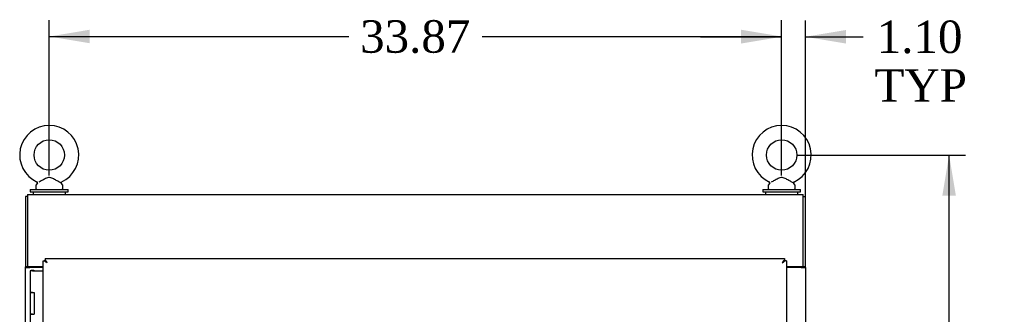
# Model space of a CAD drawing. Header units: inches. Extents: x 1 to 359, y -2 to 239.
# Tile 10 of 12: x 215 to 261, y 154 to 167. Entities that reach past the tile are written whole.
import ezdxf
from ezdxf.enums import TextEntityAlignment as Align

# ---------------------------------------------------------------- set-up
doc = ezdxf.new("R2010")
doc.units = ezdxf.units.IN
doc.header["$MEASUREMENT"] = 0
for name, color, linetype in [('COM54578-79', 7, 'Continuous'), ('COM71109-5', 7, 'Continuous'), ('COM71110-6', 7, 'Continuous'), ('COM71112-7', 7, 'Continuous'), ('Default', 7, 'Continuous'), ('SCS00680', 7, 'Continuous'), ('WAF25362', 7, 'Continuous'), ('WAM254785', 7, 'Continuous')]:
    doc.layers.add(name, color=color, linetype=linetype)
doc.styles.add('SEACAD_Times_New_Roman', font='times.ttf')
doc.dimstyles.new('HAMMOND_(STH-300_x_200)', dxfattribs={"dimtxt": 1.5, "dimasz": 1.875, "dimexe": 0.75, "dimexo": 0.75, "dimgap": 0.375, "dimtad": 0, "dimtih": 1, "dimtoh": 1, "dimzin": 0, "dimdsep": 46, "dimtxsty": 'SEACAD_Times_New_Roman', "dimblk1": '_SE_FILLED', "dimblk2": '_SE_FILLED', "dimsah": 1, "dimcen": 0.75, "dimadec": 0, "dimazin": 0, "dimtfac": 0.8, "dimtofl": 0, "dimtmove": 1, "dimatfit": 3, "dimfxl": 1, "dimtolj": 1, "dimtzin": 0, "dimarcsym": 0})

# ---------------------------------------------------------------- blocks, each defined once
blk = doc.blocks.new('SE6')
at = {"layer": 'COM54578-79', "color": 7, "linetype": 'Continuous'}
for p, q in [((215.737, 155.57), (215.62, 155.57)), ((215.62, 155.57), (215.62, 154.57)), ((215.674, 155.579), (215.674, 155.605)), ((215.674, 155.605), (215.724, 155.605)), ((215.724, 155.579), (215.674, 155.579)), ((215.687, 155.579), (215.687, 155.57)), ((215.724, 155.605), (215.749, 155.605)), ((215.724, 155.579), (215.749, 155.579)), ((215.737, 155.57), (216.222, 155.57)), ((215.749, 155.605), (215.799, 155.605)), ((215.799, 155.579), (215.749, 155.579)), ((215.787, 155.57), (215.787, 155.579)), ((215.799, 155.605), (215.799, 155.579)), ((215.737, 154.57), (215.62, 154.57)), ((215.62, 154.57), (215.737, 154.57)), ((215.62, 154.57), (215.62, 153.57)), ((215.737, 154.57), (215.804, 154.57)), ((215.804, 154.57), (215.804, 153.57)), ((215.737, 153.57), (215.62, 153.57)), ((215.62, 153.57), (215.62, 152.57)), ((215.62, 153.57), (215.737, 153.57)), ((215.737, 153.57), (215.804, 153.57))]:
    blk.add_line(p, q, dxfattribs=at)
at = {"layer": 'COM71109-5', "color": 7, "linetype": 'Continuous'}
for p, q in [((215.507, 159.005), (215.412, 159.005)), ((215.412, 159.005), (215.412, 155.755)), ((251.377, 159.005), (251.472, 159.005)), ((251.472, 155.755), (251.472, 159.005)), ((215.412, 155.725), (215.412, 155.755)), ((215.507, 155.755), (215.412, 155.755)), ((215.412, 76.415), (215.412, 155.725)), ((215.412, 155.725), (215.602, 155.725)), ((215.507, 155.725), (215.507, 155.755)), ((216.222, 155.725), (215.602, 155.725)), ((251.282, 155.725), (250.597, 155.725)), ((251.282, 155.725), (251.472, 155.725)), ((251.377, 155.725), (251.377, 155.755)), ((251.472, 155.755), (251.377, 155.755)), ((251.472, 155.725), (251.472, 155.755)), ((251.472, 155.725), (251.472, 76.415))]:
    blk.add_line(p, q, dxfattribs=at)
at = {"layer": 'COM71110-6', "color": 7, "linetype": 'Continuous'}
for p, q in [((215.507, 159.1), (251.377, 159.1)), ((215.507, 159.1), (215.507, 158.91)), ((251.377, 158.91), (251.377, 159.1)), ((215.507, 158.91), (215.507, 155.755)), ((251.377, 155.755), (251.377, 158.91)), ((216.222, 155.755), (215.507, 155.755)), ((251.377, 155.755), (250.597, 155.755))]:
    blk.add_line(p, q, dxfattribs=at)
at = {"layer": 'COM71112-7', "color": 7, "linetype": 'Continuous'}
for p, q in [((216.222, 76.102), (216.222, 156.037)), ((216.222, 156.037), (216.275, 156.037)), ((216.317, 156.037), (216.275, 156.037)), ((216.317, 156.132), (250.502, 156.132)), ((216.317, 156.132), (216.317, 156.079)), ((216.317, 156.037), (216.317, 156.079)), ((216.4, 155.954), (216.317, 156.037)), ((216.412, 155.942), (216.411, 155.943)), ((216.412, 155.942), (216.411, 155.942)), ((216.411, 155.942), (216.411, 155.942)), ((216.412, 155.942), (216.412, 155.942)), ((250.407, 155.943), (250.407, 155.942)), ((250.407, 155.942), (250.407, 155.942)), ((250.407, 155.942), (250.407, 155.942)), ((250.407, 155.942), (250.407, 155.942)), ((250.41, 155.945), (250.502, 156.037)), ((250.502, 156.132), (250.502, 156.079)), ((250.502, 156.037), (250.502, 156.079)), ((250.502, 156.037), (250.544, 156.037)), ((250.597, 156.037), (250.544, 156.037)), ((250.597, 156.037), (250.597, 76.102)), ((250.662, 155.755), (250.662, 155.725))]:
    blk.add_line(p, q, dxfattribs=at)
for centre, start, end in [((216.919, 156.822), 230.5944, 239.9761), ((215.532, 155.434), 30.0239, 39.4056), ((251.286, 155.434), 140.5944, 149.9761), ((249.899, 156.822), 300.0239, 309.4056)]:
    blk.add_arc(centre, 1.016, start, end, dxfattribs=at)
at = {"layer": 'SCS00680', "color": 7, "linetype": 'Continuous'}
for p, q in [((215.882, 159.513), (215.882, 159.394)), ((215.961, 159.63), (215.896, 159.551)), ((217.118, 159.551), (217.052, 159.631)), ((217.132, 159.394), (217.132, 159.513)), ((249.752, 159.513), (249.752, 159.394)), ((249.831, 159.63), (249.766, 159.551)), ((250.988, 159.551), (250.922, 159.631)), ((251.002, 159.394), (251.002, 159.513))]:
    blk.add_line(p, q, dxfattribs=at)
for centre in [(216.507, 160.923), (250.377, 160.923)]:
    blk.add_circle(centre, 0.704, dxfattribs=at)
for centre, radius, start, end in [((216.507, 160.923), 1.367, 294.0237, 246.0188), ((250.377, 160.923), 1.367, 294.0237, 246.0188), ((215.942, 159.513), 0.06, 140.3214, 180), ((215.942, 159.394), 0.06, 180, 270), ((215.937, 159.648), 0.03, 297.8916, 61.952), ((217.073, 159.653), 0.0231, 111.5897, 162.4656), ((217.072, 159.394), 0.06, 270, 0), ((217.072, 159.513), 0.06, 0, 39.6786), ((249.812, 159.513), 0.06, 140.3214, 180), ((249.812, 159.394), 0.06, 180, 270), ((249.807, 159.648), 0.03, 297.8916, 61.952), ((250.943, 159.653), 0.0231, 111.5897, 162.4656), ((250.942, 159.394), 0.06, 270, 0), ((250.942, 159.513), 0.06, 0, 39.6786)]:
    blk.add_arc(centre, radius, start, end, dxfattribs=at)
for points in [[(217.054, 159.628), (217.054, 159.629), (217.036, 159.638), (216.989, 159.664), (216.969, 159.675), (216.924, 159.7), (216.9, 159.713), (216.822, 159.757), (216.767, 159.788), (216.68, 159.832), (216.651, 159.846), (216.59, 159.869), (216.558, 159.878), (216.493, 159.882), (216.46, 159.878), (216.398, 159.86), (216.368, 159.847), (216.279, 159.806), (216.224, 159.774), (216.117, 159.715), (216.067, 159.687), (216.029, 159.666)], [(250.924, 159.628), (250.924, 159.629), (250.906, 159.638), (250.859, 159.664), (250.839, 159.675), (250.794, 159.7), (250.77, 159.713), (250.692, 159.757), (250.637, 159.788), (250.55, 159.832), (250.521, 159.846), (250.46, 159.869), (250.428, 159.878), (250.363, 159.882), (250.33, 159.878), (250.268, 159.86), (250.238, 159.847), (250.149, 159.806), (250.094, 159.774), (249.987, 159.715), (249.937, 159.687), (249.899, 159.666)]]:
    blk.add_open_spline(points, degree=3, knots=[0.5685641, 0.5685641, 0.5685641, 0.5685641, 0.625, 0.625, 0.65625, 0.65625, 0.6875, 0.6875, 0.75, 0.75, 0.78125, 0.78125, 0.8125, 0.8125, 0.84375, 0.84375, 0.875, 0.875, 0.9375, 0.9375, 1, 1, 1, 1], dxfattribs=at)
at = {"layer": 'WAF25362', "color": 7, "linetype": 'Continuous'}
for p, q in [((215.632, 159.334), (217.382, 159.334)), ((215.632, 159.334), (215.632, 159.225)), ((215.632, 159.225), (217.382, 159.225)), ((217.382, 159.225), (217.382, 159.334)), ((249.502, 159.334), (251.252, 159.334)), ((249.502, 159.334), (249.502, 159.225)), ((249.502, 159.225), (251.252, 159.225)), ((251.252, 159.225), (251.252, 159.334))]:
    blk.add_line(p, q, dxfattribs=at)
at = {"layer": 'WAM254785', "color": 7, "linetype": 'Continuous'}
for p, q in [((215.757, 159.225), (215.757, 159.1)), ((217.257, 159.1), (217.257, 159.225)), ((249.627, 159.225), (249.627, 159.1)), ((251.127, 159.1), (251.127, 159.225))]:
    blk.add_line(p, q, dxfattribs=at)
blk = doc.blocks.new('DMBLK9114')
at = {"layer": 'Default', "linetype": 'Continuous'}
for points in [[(218.382, 166.717), (216.507, 166.404), (218.382, 166.092)], [(248.502, 166.717), (248.502, 166.092), (250.377, 166.404)]]:
    blk.add_hatch(color=7, dxfattribs=at).paths.add_polyline_path(points)
at = {"layer": 'Default', "color": 7, "linetype": 'Continuous'}
for p, q in [((216.507, 159.975), (216.507, 167.154)), ((250.377, 159.975), (250.377, 167.154)), ((216.507, 166.404), (230.358, 166.404)), ((236.526, 166.404), (250.377, 166.404))]:
    blk.add_line(p, q, dxfattribs=at)
at = {"layer": 'Default', "color": 7, "linetype": 'Continuous', "style": 'SEACAD_Times_New_Roman'}
blk.add_text('33.87', height=1.5, dxfattribs=at).set_placement((230.883, 167.154), align=Align.TOP_LEFT)
blk = doc.blocks.new('_SE_FILLED')
at = {"color": 0}
blk.add_line((0, 0), (-1, 0), dxfattribs=at)
blk.add_solid([(0, 0), (-1, -0.1665), (-1, 0.1665), (0, 0)], dxfattribs=at)
blk = doc.blocks.new('DMBLK9115')
at = {"layer": 'Default', "linetype": 'Continuous'}
for points in [[(248.502, 166.703), (248.502, 166.078), (250.377, 166.391)], [(253.347, 166.703), (251.472, 166.391), (253.347, 166.078)]]:
    blk.add_hatch(color=7, dxfattribs=at).paths.add_polyline_path(points)
at = {"layer": 'Default', "color": 7, "linetype": 'Continuous'}
for p, q in [((250.377, 159.975), (250.377, 167.141)), ((251.472, 156.475), (251.472, 167.141)), ((246.627, 166.391), (250.377, 166.391)), ((251.472, 166.391), (253.391, 166.391)), ((253.391, 166.391), (254.141, 166.391))]:
    blk.add_line(p, q, dxfattribs=at)
at = {"layer": 'Default', "color": 7, "linetype": 'Continuous', "style": 'SEACAD_Times_New_Roman'}
for s, p in [('1.10', (254.773, 167.141)), ('TYP', (254.666, 164.891))]:
    blk.add_text(s, height=1.5, dxfattribs=at).set_placement(p, align=Align.TOP_LEFT)
blk = doc.blocks.new('DMBLK9116')
at = {"layer": 'Default', "linetype": 'Continuous'}
for points in [[(258.433, 159.048), (258.121, 160.923), (257.808, 159.048)], [(258.433, 70.915), (257.808, 70.915), (258.121, 69.04)]]:
    blk.add_hatch(color=7, dxfattribs=at).paths.add_polyline_path(points)
at = {"layer": 'Default', "color": 7, "linetype": 'Continuous'}
for p, q in [((251.127, 160.923), (258.871, 160.923)), ((258.121, 116.256), (258.121, 160.923)), ((258.121, 69.04), (258.121, 114.231)), ((252.127, 69.04), (258.871, 69.04))]:
    blk.add_line(p, q, dxfattribs=at)
at = {"layer": 'Default', "color": 7, "linetype": 'Continuous', "style": 'SEACAD_Times_New_Roman'}
blk.add_text('91.88', height=1.5, dxfattribs=at).set_placement((255.561, 115.731), align=Align.TOP_LEFT)

msp = doc.modelspace()

# ---------------------------------------------------------------- block references
at = {"layer": 'Default'}
msp.add_blockref('SE6', (0, 0), dxfattribs=at)

# ---------------------------------------------------------------- dimensions: what is measured, and where the dimension line sits
at = {"layer": 'Default', "color": 7, "linetype": 'Continuous'}
for base, p1, p2, angle, picture, middle, dimtype in [((216.507, 166.404), (216.507, 159.225), (250.377, 159.225), 0, 'DMBLK9114', (233.442, 166.404), 161), ((258.121, 160.923), (251.377, 69.04), (250.377, 160.923), 90, 'DMBLK9116', (258.121, 114.981), 160)]:
    dim = msp.add_linear_dim(base=base, p1=p1, p2=p2, angle=angle, text='\\A1;<>', dimstyle='HAMMOND_(STH-300_x_200)', override={"dimtmove": 0}, dxfattribs=at)
    dim.commit()
    dim.dimension.update_dxf_attribs({"geometry": picture, "text_midpoint": middle, "dimtype": dimtype})
dim = msp.add_linear_dim(base=(251.472179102, 166.390601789), p1=(250.377179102, 159.224688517), p2=(251.472179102, 155.724688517), text='\\A1;<>\\PTYP', dimstyle='HAMMOND_(STH-300_x_200)', dxfattribs=at)
dim.commit()
dim.dimension.update_dxf_attribs({"geometry": 'DMBLK9115', "text_midpoint": (254.140907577, 166.390601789), "dimtype": 160})

doc.saveas('drawing.dxf')
